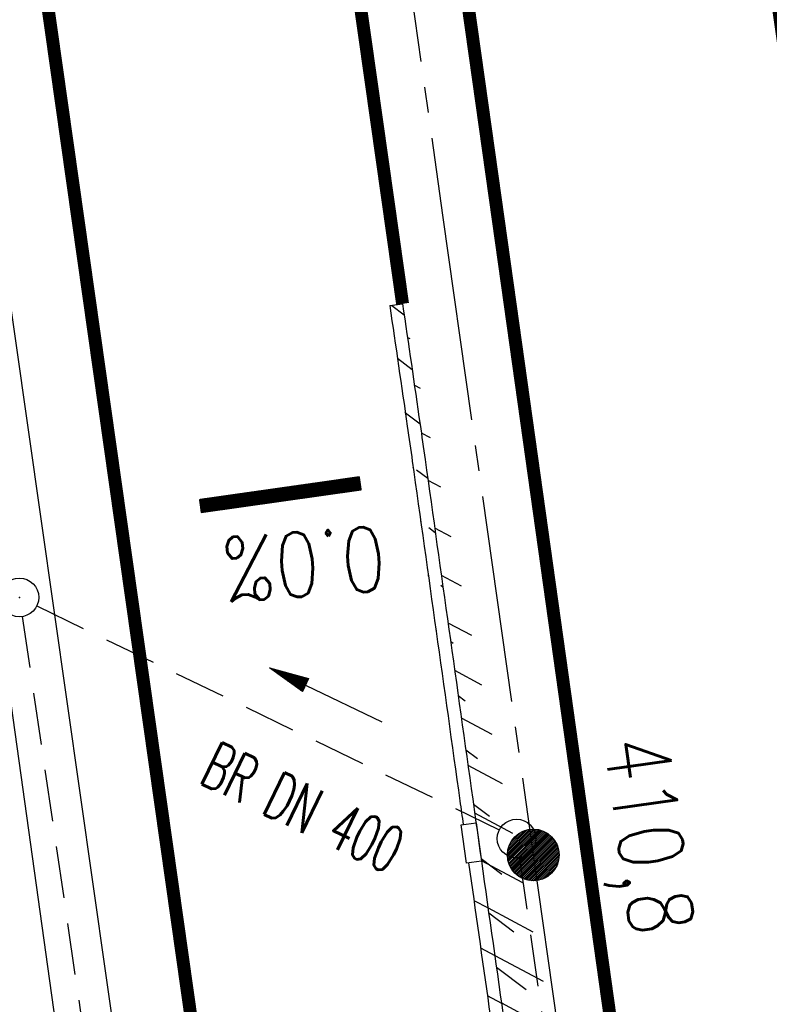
# Model space of a CAD drawing. Extents: x 446577 to 447216, y 443659 to 444842.
# Tile 145 of 177: x 446820 to 446849, y 444419 to 444457. Entities that reach past the tile are written whole.
import ezdxf
from ezdxf.enums import TextEntityAlignment as Align

# ---------------------------------------------------------------- set-up
doc = ezdxf.new("R2010")
doc.units = 0
doc.header["$LTSCALE"] = 2
doc.header["$MEASUREMENT"] = 0
for name, pattern in [('ACHSE', [5.5, 4, -0.5, 0.5, -0.5]), ('AUSGEZOGEN', [0]), ('GESTRICH-X2', [1.5, 1, -0.5])]:
    doc.linetypes.add(name, pattern=pattern)
doc.layers.get('0').update_dxf_attribs({"linetype": 'AUSGEZOGEN'})
for name, color, linetype in [('ACHSETOP', 250, 'ACHSE'), ('DURCHL', 200, 'GESTRICH-X2'), ('FBRTOP', 250, 'AUSGEZOGEN'), ('GEF', 1, 'AUSGEZOGEN'), ('HEKT_B', 250, 'CONTINUOUS'), ('KANAL', 7, 'GESTRICH-X2'), ('MULDE', 250, 'AUSGEZOGEN'), ('PFEIL', 7, 'CONTINUOUS'), ('PFEILTOP', 200, 'AUSGEZOGEN'), ('SCHLITZRINNE', 200, 'AUSGEZOGEN'), ('SCHSYMBOL', 200, 'AUSGEZOGEN')]:
    doc.layers.add(name, color=color, linetype=linetype)
doc.styles.add('ROMANS', font='romans.shx', dxfattribs={"width": 0.8})

# ---------------------------------------------------------------- blocks, each defined once
blk = doc.blocks.new('*X15')
at = {"color": 0}
for p, q in [((212.234, 257.394), (213.242, 258.402)), ((212.236, 257.466), (213.169, 258.4)), ((212.237, 257.326), (213.31, 258.399)), ((212.244, 257.262), (213.373, 258.392)), ((212.244, 257.545), (213.09, 258.391)), ((212.254, 257.202), (213.434, 258.381)), ((212.261, 257.633), (213.003, 258.375)), ((212.268, 257.145), (213.491, 258.368)), ((212.284, 257.09), (213.545, 258.351)), ((212.29, 257.732), (212.903, 258.346)), ((212.303, 257.038), (213.597, 258.333)), ((212.324, 256.988), (213.647, 258.312)), ((212.343, 257.856), (212.779, 258.293)), ((212.347, 256.941), (213.694, 258.288)), ((212.372, 256.895), (213.74, 258.263)), ((212.399, 256.852), (213.783, 258.236)), ((212.428, 256.81), (213.825, 258.207)), ((212.459, 256.77), (213.865, 258.176)), ((212.492, 256.732), (213.903, 258.143)), ((212.526, 256.696), (213.939, 258.109)), ((212.563, 256.662), (213.974, 258.073)), ((212.601, 256.629), (214.006, 258.035)), ((212.64, 256.598), (214.037, 257.995)), ((212.682, 256.569), (214.066, 257.953)), ((212.726, 256.542), (214.093, 257.91)), ((212.771, 256.517), (214.119, 257.864)), ((212.819, 256.493), (214.142, 257.817)), ((212.868, 256.472), (214.163, 257.767)), ((212.92, 256.454), (214.182, 257.715)), ((212.975, 256.437), (214.198, 257.661)), ((213.032, 256.424), (214.211, 257.603)), ((213.092, 256.414), (214.222, 257.543)), ((213.156, 256.407), (214.229, 257.479)), ((213.224, 256.404), (214.232, 257.412)), ((213.296, 256.406), (214.23, 257.339)), ((213.375, 256.414), (214.222, 257.26)), ((213.463, 256.43), (214.205, 257.173)), ((213.563, 256.46), (214.176, 257.073)), ((213.686, 256.512), (214.123, 256.949))]:
    blk.add_line(p, q, dxfattribs=at)
blk = doc.blocks.new('SRMAST2')
at = {"color": 0}
blk.add_circle((0, 0), 0.999, dxfattribs=at)
blk.add_point((0, 0), dxfattribs=at)
blk.add_blockref('*X15', (-213.233, -257.403))
blk = doc.blocks.new('PFEIL2')
at = {"color": 0}
for p, q in [((0.88, 0.002), (-2.401, -0.012)), ((0.881, -0.271), (0.879, 0.276)), ((0.879, 0.276), (2.429, 0.009)), ((0.911, 0.27), (0.879, 0.265)), ((0.965, 0.261), (0.879, 0.246)), ((1.019, 0.252), (0.879, 0.228)), ((1.073, 0.242), (0.879, 0.209)), ((1.127, 0.233), (0.879, 0.191)), ((1.181, 0.224), (0.879, 0.172)), ((1.235, 0.214), (0.879, 0.154)), ((1.289, 0.205), (0.879, 0.135)), ((1.343, 0.196), (0.879, 0.117)), ((1.397, 0.187), (0.879, 0.098)), ((1.451, 0.177), (0.879, 0.08)), ((1.505, 0.168), (0.879, 0.061)), ((1.559, 0.159), (0.88, 0.043)), ((1.613, 0.149), (0.88, 0.024)), ((1.668, 0.14), (0.88, 0.006)), ((1.722, 0.131), (0.88, -0.013)), ((1.776, 0.121), (0.88, -0.031)), ((1.83, 0.112), (0.88, -0.05)), ((1.884, 0.103), (0.88, -0.068)), ((1.938, 0.094), (0.88, -0.087)), ((1.992, 0.084), (0.88, -0.105)), ((2.046, 0.075), (0.88, -0.124)), ((2.1, 0.066), (0.88, -0.142)), ((2.154, 0.056), (0.88, -0.161)), ((2.208, 0.047), (0.88, -0.179)), ((2.262, 0.038), (0.881, -0.198)), ((2.316, 0.029), (0.881, -0.216)), ((2.37, 0.019), (0.881, -0.235)), ((2.424, 0.01), (0.881, -0.253)), ((2.429, 0.009), (0.881, -0.271))]:
    blk.add_line(p, q, dxfattribs=at)
blk = doc.blocks.new('*X36')
at = {"color": 0}
for p, q in [((75.476, 275.596), (75.966, 276.086)), ((75.476, 275.605), (75.957, 276.086)), ((75.476, 275.614), (75.948, 276.086)), ((75.476, 275.622), (75.939, 276.086)), ((75.476, 275.631), (75.93, 276.086)), ((75.476, 275.64), (75.921, 276.086)), ((75.476, 275.649), (75.913, 276.086)), ((75.476, 275.658), (75.904, 276.086)), ((75.476, 275.667), (75.895, 276.086)), ((75.476, 275.675), (75.886, 276.086)), ((75.476, 275.684), (75.877, 276.086)), ((75.476, 275.693), (75.868, 276.086)), ((75.476, 275.702), (75.86, 276.086)), ((75.476, 275.711), (75.851, 276.086)), ((75.476, 275.72), (75.842, 276.086)), ((75.476, 275.728), (75.833, 276.086)), ((75.476, 275.737), (75.824, 276.086)), ((75.476, 275.746), (75.815, 276.086)), ((75.476, 275.755), (75.807, 276.086)), ((75.476, 275.764), (75.798, 276.086)), ((75.476, 275.773), (75.789, 276.086)), ((75.476, 275.781), (75.78, 276.086)), ((75.476, 275.79), (75.771, 276.086)), ((75.476, 275.799), (75.762, 276.086)), ((75.476, 275.808), (75.754, 276.086)), ((75.476, 275.817), (75.745, 276.086)), ((75.476, 275.826), (75.736, 276.086)), ((75.476, 275.834), (75.727, 276.086)), ((75.476, 275.843), (75.718, 276.086)), ((75.476, 275.852), (75.709, 276.086)), ((75.476, 275.861), (75.7, 276.086)), ((75.476, 275.87), (75.692, 276.086)), ((75.476, 275.879), (75.683, 276.086)), ((75.476, 275.888), (75.674, 276.086)), ((75.476, 275.896), (75.665, 276.086)), ((75.476, 275.905), (75.656, 276.086)), ((75.476, 275.914), (75.647, 276.086)), ((75.476, 275.923), (75.639, 276.086)), ((75.476, 275.932), (75.63, 276.086)), ((75.476, 275.941), (75.621, 276.086)), ((75.476, 275.949), (75.612, 276.086)), ((75.476, 275.958), (75.603, 276.086)), ((75.476, 275.967), (75.594, 276.086)), ((75.476, 275.976), (75.586, 276.086)), ((75.476, 275.985), (75.577, 276.086)), ((75.476, 275.994), (75.568, 276.086)), ((75.476, 276.002), (75.559, 276.086)), ((75.476, 276.011), (75.55, 276.086)), ((75.476, 276.02), (75.541, 276.086)), ((75.476, 276.029), (75.533, 276.086)), ((75.476, 276.038), (75.524, 276.086)), ((75.476, 276.047), (75.515, 276.086)), ((75.476, 276.055), (75.506, 276.086)), ((75.476, 276.064), (75.497, 276.086)), ((75.476, 276.073), (75.488, 276.086)), ((75.476, 275.587), (75.973, 276.084)), ((75.476, 275.578), (75.973, 276.075)), ((75.476, 275.569), (75.973, 276.067)), ((75.476, 275.56), (75.973, 276.058)), ((75.476, 275.552), (75.973, 276.049)), ((75.476, 275.543), (75.973, 276.04)), ((75.476, 275.534), (75.973, 276.031)), ((75.476, 275.525), (75.973, 276.022)), ((75.476, 275.516), (75.973, 276.014)), ((75.476, 275.507), (75.973, 276.005)), ((75.476, 275.499), (75.973, 275.996)), ((75.476, 275.49), (75.973, 275.987)), ((75.476, 275.481), (75.973, 275.978)), ((75.476, 275.472), (75.973, 275.969)), ((75.476, 275.463), (75.973, 275.961)), ((75.476, 275.454), (75.973, 275.952)), ((75.476, 275.446), (75.973, 275.943)), ((75.476, 275.437), (75.973, 275.934)), ((75.476, 275.428), (75.973, 275.925)), ((75.476, 275.419), (75.973, 275.916)), ((75.476, 275.41), (75.973, 275.907)), ((75.476, 275.401), (75.973, 275.899)), ((75.476, 275.393), (75.973, 275.89)), ((75.476, 275.384), (75.973, 275.881)), ((75.476, 275.375), (75.973, 275.872)), ((75.476, 275.366), (75.973, 275.863)), ((75.476, 275.357), (75.973, 275.854)), ((75.476, 275.348), (75.973, 275.846)), ((75.476, 275.34), (75.973, 275.837)), ((75.476, 275.331), (75.973, 275.828)), ((75.476, 275.322), (75.973, 275.819)), ((75.476, 275.313), (75.973, 275.81)), ((75.476, 275.304), (75.973, 275.801)), ((75.476, 275.295), (75.973, 275.793)), ((75.476, 275.286), (75.973, 275.784)), ((75.476, 275.278), (75.973, 275.775)), ((75.476, 275.269), (75.973, 275.766)), ((75.476, 275.26), (75.973, 275.757)), ((75.476, 275.251), (75.973, 275.748)), ((75.476, 275.242), (75.973, 275.74)), ((75.476, 275.233), (75.973, 275.731)), ((75.476, 275.225), (75.973, 275.722)), ((75.476, 275.216), (75.973, 275.713)), ((75.476, 275.207), (75.973, 275.704)), ((75.476, 275.198), (75.973, 275.695)), ((75.476, 275.189), (75.973, 275.687)), ((75.476, 275.18), (75.973, 275.678)), ((75.476, 275.172), (75.973, 275.669)), ((75.476, 275.163), (75.973, 275.66)), ((75.476, 275.154), (75.973, 275.651)), ((75.476, 275.145), (75.973, 275.642)), ((75.476, 275.136), (75.973, 275.633)), ((75.476, 275.127), (75.973, 275.625)), ((75.476, 275.119), (75.973, 275.616)), ((75.476, 275.11), (75.973, 275.607)), ((75.476, 275.101), (75.973, 275.598)), ((75.476, 275.092), (75.973, 275.589)), ((75.476, 275.083), (75.973, 275.58)), ((75.476, 275.074), (75.973, 275.572)), ((75.476, 275.066), (75.973, 275.563)), ((75.476, 275.057), (75.973, 275.554)), ((75.476, 275.048), (75.973, 275.545)), ((75.476, 275.039), (75.973, 275.536)), ((75.476, 275.03), (75.973, 275.527)), ((75.476, 275.021), (75.973, 275.519)), ((75.476, 275.012), (75.973, 275.51)), ((75.476, 275.004), (75.973, 275.501)), ((75.476, 274.995), (75.973, 275.492)), ((75.476, 274.986), (75.973, 275.483)), ((75.476, 274.977), (75.973, 275.474)), ((75.476, 274.968), (75.973, 275.466)), ((75.476, 274.959), (75.973, 275.457)), ((75.476, 274.951), (75.973, 275.448)), ((75.476, 274.942), (75.973, 275.439)), ((75.476, 274.933), (75.973, 275.43)), ((75.476, 274.924), (75.973, 275.421)), ((75.476, 274.915), (75.973, 275.413)), ((75.476, 274.906), (75.973, 275.404)), ((75.476, 274.898), (75.973, 275.395)), ((75.476, 274.889), (75.973, 275.386)), ((75.476, 274.88), (75.973, 275.377)), ((75.476, 274.871), (75.973, 275.368)), ((75.476, 274.862), (75.973, 275.359)), ((75.476, 274.853), (75.973, 275.351)), ((75.476, 274.845), (75.973, 275.342)), ((75.476, 274.836), (75.973, 275.333)), ((75.476, 274.827), (75.973, 275.324)), ((75.476, 274.818), (75.973, 275.315)), ((75.476, 274.809), (75.973, 275.306)), ((75.476, 274.8), (75.973, 275.298)), ((75.476, 274.792), (75.973, 275.289)), ((75.476, 274.783), (75.973, 275.28)), ((75.476, 274.774), (75.973, 275.271)), ((75.476, 274.765), (75.973, 275.262)), ((75.476, 274.756), (75.973, 275.253)), ((75.476, 274.747), (75.973, 275.245)), ((75.476, 274.738), (75.973, 275.236)), ((75.476, 274.73), (75.973, 275.227)), ((75.476, 274.721), (75.973, 275.218)), ((75.476, 274.712), (75.973, 275.209)), ((75.476, 274.703), (75.973, 275.2)), ((75.476, 274.694), (75.973, 275.192)), ((75.476, 274.685), (75.973, 275.183)), ((75.476, 274.677), (75.973, 275.174)), ((75.476, 274.668), (75.973, 275.165)), ((75.476, 274.659), (75.973, 275.156)), ((75.476, 274.65), (75.973, 275.147)), ((75.476, 274.641), (75.973, 275.139)), ((75.476, 274.632), (75.973, 275.13)), ((75.476, 274.624), (75.973, 275.121)), ((75.476, 274.615), (75.973, 275.112)), ((75.476, 274.606), (75.973, 275.103)), ((75.476, 274.597), (75.973, 275.094)), ((75.476, 274.588), (75.973, 275.085)), ((75.476, 274.579), (75.973, 275.077)), ((75.476, 274.571), (75.973, 275.068)), ((75.476, 274.562), (75.973, 275.059)), ((75.476, 274.553), (75.973, 275.05)), ((75.476, 274.544), (75.973, 275.041)), ((75.476, 274.535), (75.973, 275.032)), ((75.476, 274.526), (75.973, 275.024)), ((75.476, 274.518), (75.973, 275.015)), ((75.476, 274.509), (75.973, 275.006)), ((75.476, 274.5), (75.973, 274.997)), ((75.476, 274.491), (75.973, 274.988)), ((75.476, 274.482), (75.973, 274.979)), ((75.476, 274.473), (75.973, 274.971)), ((75.476, 274.464), (75.973, 274.962)), ((75.476, 274.456), (75.973, 274.953)), ((75.476, 274.447), (75.973, 274.944)), ((75.476, 274.438), (75.973, 274.935)), ((75.476, 274.429), (75.973, 274.926)), ((75.476, 274.42), (75.973, 274.918)), ((75.476, 274.411), (75.973, 274.909)), ((75.476, 274.403), (75.973, 274.9)), ((75.476, 274.394), (75.973, 274.891)), ((75.476, 274.385), (75.973, 274.882)), ((75.476, 274.376), (75.973, 274.873)), ((75.476, 274.367), (75.973, 274.865)), ((75.476, 274.358), (75.973, 274.856)), ((75.476, 274.35), (75.973, 274.847)), ((75.476, 274.341), (75.973, 274.838)), ((75.476, 274.332), (75.973, 274.829)), ((75.476, 274.323), (75.973, 274.82)), ((75.476, 274.314), (75.973, 274.811)), ((75.476, 274.305), (75.973, 274.803)), ((75.476, 274.297), (75.973, 274.794)), ((75.476, 274.288), (75.973, 274.785)), ((75.476, 274.279), (75.973, 274.776)), ((75.476, 274.27), (75.973, 274.767)), ((75.476, 274.261), (75.973, 274.758)), ((75.476, 274.252), (75.973, 274.75)), ((75.476, 274.243), (75.973, 274.741)), ((75.476, 274.235), (75.973, 274.732)), ((75.476, 274.226), (75.973, 274.723)), ((75.476, 274.217), (75.973, 274.714)), ((75.476, 274.208), (75.973, 274.705)), ((75.476, 274.199), (75.973, 274.697)), ((75.476, 274.19), (75.973, 274.688)), ((75.476, 274.182), (75.973, 274.679)), ((75.476, 274.173), (75.973, 274.67)), ((75.476, 274.164), (75.973, 274.661)), ((75.476, 274.155), (75.973, 274.652)), ((75.476, 274.146), (75.973, 274.644)), ((75.476, 274.137), (75.973, 274.635)), ((75.476, 274.129), (75.973, 274.626)), ((75.476, 274.12), (75.973, 274.617)), ((75.476, 274.111), (75.973, 274.608)), ((75.476, 274.102), (75.973, 274.599)), ((75.476, 274.093), (75.973, 274.59)), ((75.476, 274.084), (75.973, 274.582)), ((75.476, 274.076), (75.973, 274.573)), ((75.476, 274.067), (75.973, 274.564)), ((75.476, 274.058), (75.973, 274.555)), ((75.476, 274.049), (75.973, 274.546)), ((75.476, 274.04), (75.973, 274.537)), ((75.476, 274.031), (75.973, 274.529)), ((75.476, 274.023), (75.973, 274.52)), ((75.476, 274.014), (75.973, 274.511)), ((75.476, 274.005), (75.973, 274.502)), ((75.476, 273.996), (75.973, 274.493)), ((75.476, 273.987), (75.973, 274.484)), ((75.476, 273.978), (75.973, 274.476)), ((75.476, 273.969), (75.973, 274.467)), ((75.476, 273.961), (75.973, 274.458)), ((75.476, 273.952), (75.973, 274.449)), ((75.476, 273.943), (75.973, 274.44)), ((75.476, 273.934), (75.973, 274.431)), ((75.476, 273.925), (75.973, 274.423)), ((75.476, 273.916), (75.973, 274.414)), ((75.476, 273.908), (75.973, 274.405)), ((75.476, 273.899), (75.973, 274.396)), ((75.476, 273.89), (75.973, 274.387)), ((75.476, 273.881), (75.973, 274.378)), ((75.476, 273.872), (75.973, 274.37)), ((75.476, 273.863), (75.973, 274.361)), ((75.476, 273.855), (75.973, 274.352)), ((75.476, 273.846), (75.973, 274.343)), ((75.476, 273.837), (75.973, 274.334)), ((75.476, 273.828), (75.973, 274.325)), ((75.476, 273.819), (75.973, 274.316)), ((75.476, 273.81), (75.973, 274.308)), ((75.476, 273.802), (75.973, 274.299)), ((75.476, 273.793), (75.973, 274.29)), ((75.476, 273.784), (75.973, 274.281)), ((75.476, 273.775), (75.973, 274.272)), ((75.476, 273.766), (75.973, 274.263)), ((75.476, 273.757), (75.973, 274.255)), ((75.476, 273.749), (75.973, 274.246)), ((75.476, 273.74), (75.973, 274.237)), ((75.476, 273.731), (75.973, 274.228)), ((75.476, 273.722), (75.973, 274.219)), ((75.476, 273.713), (75.973, 274.21)), ((75.476, 273.704), (75.973, 274.202)), ((75.476, 273.695), (75.973, 274.193)), ((75.476, 273.687), (75.973, 274.184)), ((75.476, 273.678), (75.973, 274.175)), ((75.476, 273.669), (75.973, 274.166)), ((75.476, 273.66), (75.973, 274.157)), ((75.476, 273.651), (75.973, 274.149)), ((75.476, 273.642), (75.973, 274.14)), ((75.476, 273.634), (75.973, 274.131)), ((75.476, 273.625), (75.973, 274.122)), ((75.476, 273.616), (75.973, 274.113)), ((75.476, 273.607), (75.973, 274.104)), ((75.476, 273.598), (75.973, 274.096)), ((75.476, 273.589), (75.973, 274.087)), ((75.476, 273.581), (75.973, 274.078)), ((75.476, 273.572), (75.973, 274.069)), ((75.476, 273.563), (75.973, 274.06)), ((75.476, 273.554), (75.973, 274.051)), ((75.476, 273.545), (75.973, 274.042)), ((75.476, 273.536), (75.973, 274.034)), ((75.476, 273.528), (75.973, 274.025)), ((75.476, 273.519), (75.973, 274.016)), ((75.476, 273.51), (75.973, 274.007)), ((75.476, 273.501), (75.973, 273.998)), ((75.476, 273.492), (75.973, 273.989)), ((75.476, 273.483), (75.973, 273.981)), ((75.476, 273.475), (75.973, 273.972)), ((75.476, 273.466), (75.973, 273.963)), ((75.476, 273.457), (75.973, 273.954)), ((75.476, 273.448), (75.973, 273.945)), ((75.476, 273.439), (75.973, 273.936)), ((75.476, 273.43), (75.973, 273.928)), ((75.476, 273.421), (75.973, 273.919)), ((75.476, 273.413), (75.973, 273.91)), ((75.476, 273.404), (75.973, 273.901)), ((75.476, 273.395), (75.973, 273.892)), ((75.476, 273.386), (75.973, 273.883)), ((75.476, 273.377), (75.973, 273.875)), ((75.476, 273.368), (75.973, 273.866)), ((75.476, 273.36), (75.973, 273.857)), ((75.476, 273.351), (75.973, 273.848)), ((75.476, 273.342), (75.973, 273.839)), ((75.476, 273.333), (75.973, 273.83)), ((75.476, 273.324), (75.973, 273.822)), ((75.476, 273.315), (75.973, 273.813)), ((75.476, 273.307), (75.973, 273.804)), ((75.476, 273.298), (75.973, 273.795)), ((75.476, 273.289), (75.973, 273.786)), ((75.476, 273.28), (75.973, 273.777)), ((75.476, 273.271), (75.973, 273.768)), ((75.476, 273.262), (75.973, 273.76)), ((75.476, 273.254), (75.973, 273.751)), ((75.476, 273.245), (75.973, 273.742)), ((75.476, 273.236), (75.973, 273.733)), ((75.476, 273.227), (75.973, 273.724)), ((75.476, 273.218), (75.973, 273.715)), ((75.476, 273.209), (75.973, 273.707)), ((75.476, 273.201), (75.973, 273.698)), ((75.476, 273.192), (75.973, 273.689)), ((75.476, 273.183), (75.973, 273.68)), ((75.476, 273.174), (75.973, 273.671)), ((75.476, 273.165), (75.973, 273.662)), ((75.476, 273.156), (75.973, 273.654)), ((75.476, 273.147), (75.973, 273.645)), ((75.476, 273.139), (75.973, 273.636)), ((75.476, 273.13), (75.973, 273.627)), ((75.476, 273.121), (75.973, 273.618)), ((75.476, 273.112), (75.973, 273.609)), ((75.476, 273.103), (75.973, 273.601)), ((75.476, 273.094), (75.973, 273.592)), ((75.476, 273.086), (75.973, 273.583)), ((75.476, 273.077), (75.973, 273.574)), ((75.476, 273.068), (75.973, 273.565)), ((75.476, 273.059), (75.973, 273.556)), ((75.476, 273.05), (75.973, 273.548)), ((75.476, 273.041), (75.973, 273.539)), ((75.476, 273.033), (75.973, 273.53)), ((75.476, 273.024), (75.973, 273.521)), ((75.476, 273.015), (75.973, 273.512)), ((75.476, 273.006), (75.973, 273.503)), ((75.476, 272.997), (75.973, 273.494)), ((75.476, 272.988), (75.973, 273.486)), ((75.476, 272.98), (75.973, 273.477)), ((75.476, 272.971), (75.973, 273.468)), ((75.476, 272.962), (75.973, 273.459)), ((75.476, 272.953), (75.973, 273.45)), ((75.476, 272.944), (75.973, 273.441)), ((75.476, 272.935), (75.973, 273.433)), ((75.476, 272.927), (75.973, 273.424)), ((75.476, 272.918), (75.973, 273.415)), ((75.476, 272.909), (75.973, 273.406)), ((75.476, 272.9), (75.973, 273.397)), ((75.476, 272.891), (75.973, 273.388)), ((75.476, 272.882), (75.973, 273.38)), ((75.476, 272.873), (75.973, 273.371)), ((75.476, 272.865), (75.973, 273.362)), ((75.476, 272.856), (75.973, 273.353)), ((75.476, 272.847), (75.973, 273.344)), ((75.476, 272.838), (75.973, 273.335)), ((75.476, 272.829), (75.973, 273.327)), ((75.476, 272.82), (75.973, 273.318)), ((75.476, 272.812), (75.973, 273.309)), ((75.476, 272.803), (75.973, 273.3)), ((75.476, 272.794), (75.973, 273.291)), ((75.476, 272.785), (75.973, 273.282)), ((75.476, 272.776), (75.973, 273.274)), ((75.476, 272.767), (75.973, 273.265)), ((75.476, 272.759), (75.973, 273.256)), ((75.476, 272.75), (75.973, 273.247)), ((75.476, 272.741), (75.973, 273.238)), ((75.476, 272.732), (75.973, 273.229)), ((75.476, 272.723), (75.973, 273.22)), ((75.476, 272.714), (75.973, 273.212)), ((75.476, 272.706), (75.973, 273.203)), ((75.476, 272.697), (75.973, 273.194)), ((75.476, 272.688), (75.973, 273.185)), ((75.476, 272.679), (75.973, 273.176)), ((75.476, 272.67), (75.973, 273.167)), ((75.476, 272.661), (75.973, 273.159)), ((75.476, 272.653), (75.973, 273.15)), ((75.476, 272.644), (75.973, 273.141)), ((75.476, 272.635), (75.973, 273.132)), ((75.476, 272.626), (75.973, 273.123)), ((75.476, 272.617), (75.973, 273.114)), ((75.476, 272.608), (75.973, 273.106)), ((75.476, 272.599), (75.973, 273.097)), ((75.476, 272.591), (75.973, 273.088)), ((75.476, 272.582), (75.973, 273.079)), ((75.476, 272.573), (75.973, 273.07)), ((75.476, 272.564), (75.973, 273.061)), ((75.476, 272.555), (75.973, 273.053)), ((75.476, 272.546), (75.973, 273.044)), ((75.476, 272.538), (75.973, 273.035)), ((75.476, 272.529), (75.973, 273.026)), ((75.476, 272.52), (75.973, 273.017)), ((75.476, 272.511), (75.973, 273.008)), ((75.476, 272.502), (75.973, 273)), ((75.476, 272.493), (75.973, 272.991)), ((75.476, 272.485), (75.973, 272.982)), ((75.476, 272.476), (75.973, 272.973)), ((75.476, 272.467), (75.973, 272.964)), ((75.476, 272.458), (75.973, 272.955)), ((75.476, 272.449), (75.973, 272.946)), ((75.476, 272.44), (75.973, 272.938)), ((75.476, 272.432), (75.973, 272.929)), ((75.476, 272.423), (75.973, 272.92)), ((75.476, 272.414), (75.973, 272.911)), ((75.476, 272.405), (75.973, 272.902)), ((75.476, 272.396), (75.973, 272.893)), ((75.476, 272.387), (75.973, 272.885)), ((75.476, 272.379), (75.973, 272.876)), ((75.476, 272.37), (75.973, 272.867)), ((75.476, 272.361), (75.973, 272.858)), ((75.476, 272.352), (75.973, 272.849)), ((75.476, 272.343), (75.973, 272.84)), ((75.476, 272.334), (75.973, 272.832)), ((75.476, 272.325), (75.973, 272.823)), ((75.476, 272.317), (75.973, 272.814)), ((75.476, 272.308), (75.973, 272.805)), ((75.476, 272.299), (75.973, 272.796)), ((75.476, 272.29), (75.973, 272.787)), ((75.476, 272.281), (75.973, 272.779)), ((75.476, 272.272), (75.973, 272.77)), ((75.476, 272.264), (75.973, 272.761)), ((75.476, 272.255), (75.973, 272.752)), ((75.476, 272.246), (75.973, 272.743)), ((75.476, 272.237), (75.973, 272.734)), ((75.476, 272.228), (75.973, 272.726)), ((75.476, 272.219), (75.973, 272.717)), ((75.476, 272.211), (75.973, 272.708)), ((75.476, 272.202), (75.973, 272.699)), ((75.476, 272.193), (75.973, 272.69)), ((75.476, 272.184), (75.973, 272.681)), ((75.476, 272.175), (75.973, 272.672)), ((75.476, 272.166), (75.973, 272.664)), ((75.476, 272.158), (75.973, 272.655)), ((75.476, 272.149), (75.973, 272.646)), ((75.476, 272.14), (75.973, 272.637)), ((75.476, 272.131), (75.973, 272.628)), ((75.476, 272.122), (75.973, 272.619)), ((75.476, 272.113), (75.973, 272.611)), ((75.476, 272.104), (75.973, 272.602)), ((75.476, 272.096), (75.973, 272.593)), ((75.476, 272.087), (75.973, 272.584)), ((75.476, 272.078), (75.973, 272.575)), ((75.476, 272.069), (75.973, 272.566)), ((75.476, 272.06), (75.973, 272.558)), ((75.476, 272.051), (75.973, 272.549)), ((75.476, 272.043), (75.973, 272.54)), ((75.476, 272.034), (75.973, 272.531)), ((75.476, 272.025), (75.973, 272.522)), ((75.476, 272.016), (75.973, 272.513)), ((75.476, 272.007), (75.973, 272.505)), ((75.476, 271.998), (75.973, 272.496)), ((75.476, 271.99), (75.973, 272.487)), ((75.476, 271.981), (75.973, 272.478)), ((75.476, 271.972), (75.973, 272.469)), ((75.476, 271.963), (75.973, 272.46)), ((75.476, 271.954), (75.973, 272.452)), ((75.476, 271.945), (75.973, 272.443)), ((75.476, 271.937), (75.973, 272.434)), ((75.476, 271.928), (75.973, 272.425)), ((75.476, 271.919), (75.973, 272.416)), ((75.476, 271.91), (75.973, 272.407)), ((75.476, 271.901), (75.973, 272.398)), ((75.476, 271.892), (75.973, 272.39)), ((75.476, 271.884), (75.973, 272.381)), ((75.476, 271.875), (75.973, 272.372)), ((75.476, 271.866), (75.973, 272.363)), ((75.476, 271.857), (75.973, 272.354)), ((75.476, 271.848), (75.973, 272.345)), ((75.476, 271.839), (75.973, 272.337)), ((75.476, 271.83), (75.973, 272.328)), ((75.476, 271.822), (75.973, 272.319)), ((75.476, 271.813), (75.973, 272.31)), ((75.476, 271.804), (75.973, 272.301)), ((75.476, 271.795), (75.973, 272.292)), ((75.476, 271.786), (75.973, 272.284)), ((75.476, 271.777), (75.973, 272.275)), ((75.476, 271.769), (75.973, 272.266)), ((75.476, 271.76), (75.973, 272.257)), ((75.476, 271.751), (75.973, 272.248)), ((75.476, 271.742), (75.973, 272.239)), ((75.476, 271.733), (75.973, 272.231)), ((75.476, 271.724), (75.973, 272.222)), ((75.476, 271.716), (75.973, 272.213)), ((75.476, 271.707), (75.973, 272.204)), ((75.476, 271.698), (75.973, 272.195)), ((75.476, 271.689), (75.973, 272.186)), ((75.476, 271.68), (75.973, 272.177)), ((75.476, 271.671), (75.973, 272.169)), ((75.476, 271.663), (75.973, 272.16)), ((75.476, 271.654), (75.973, 272.151)), ((75.476, 271.645), (75.973, 272.142)), ((75.476, 271.636), (75.973, 272.133)), ((75.476, 271.627), (75.973, 272.124)), ((75.476, 271.618), (75.973, 272.116)), ((75.476, 271.61), (75.973, 272.107)), ((75.476, 271.601), (75.973, 272.098)), ((75.476, 271.592), (75.973, 272.089)), ((75.476, 271.583), (75.973, 272.08)), ((75.476, 271.574), (75.973, 272.071)), ((75.476, 271.565), (75.973, 272.063)), ((75.476, 271.556), (75.973, 272.054)), ((75.476, 271.548), (75.973, 272.045)), ((75.476, 271.539), (75.973, 272.036)), ((75.476, 271.53), (75.973, 272.027)), ((75.476, 271.521), (75.973, 272.018)), ((75.476, 271.512), (75.973, 272.01)), ((75.476, 271.503), (75.973, 272.001)), ((75.476, 271.495), (75.973, 271.992)), ((75.476, 271.486), (75.973, 271.983)), ((75.476, 271.477), (75.973, 271.974)), ((75.476, 271.468), (75.973, 271.965)), ((75.476, 271.459), (75.973, 271.957)), ((75.476, 271.45), (75.973, 271.948)), ((75.476, 271.442), (75.973, 271.939)), ((75.476, 271.433), (75.973, 271.93)), ((75.476, 271.424), (75.973, 271.921)), ((75.476, 271.415), (75.973, 271.912)), ((75.476, 271.406), (75.973, 271.903)), ((75.476, 271.397), (75.973, 271.895)), ((75.476, 271.389), (75.973, 271.886)), ((75.476, 271.38), (75.973, 271.877)), ((75.476, 271.371), (75.973, 271.868)), ((75.476, 271.362), (75.973, 271.859)), ((75.476, 271.353), (75.973, 271.85)), ((75.476, 271.344), (75.973, 271.842)), ((75.476, 271.336), (75.973, 271.833)), ((75.476, 271.327), (75.973, 271.824)), ((75.476, 271.318), (75.973, 271.815)), ((75.476, 271.309), (75.973, 271.806)), ((75.476, 271.3), (75.973, 271.797)), ((75.476, 271.291), (75.973, 271.789)), ((75.476, 271.282), (75.973, 271.78)), ((75.476, 271.274), (75.973, 271.771)), ((75.476, 271.265), (75.973, 271.762)), ((75.476, 271.256), (75.973, 271.753)), ((75.476, 271.247), (75.973, 271.744)), ((75.476, 271.238), (75.973, 271.736)), ((75.476, 271.229), (75.973, 271.727)), ((75.476, 271.221), (75.973, 271.718)), ((75.476, 271.212), (75.973, 271.709)), ((75.476, 271.203), (75.973, 271.7)), ((75.476, 271.194), (75.973, 271.691)), ((75.476, 271.185), (75.973, 271.683)), ((75.476, 271.176), (75.973, 271.674)), ((75.476, 271.168), (75.973, 271.665)), ((75.476, 271.159), (75.973, 271.656)), ((75.476, 271.15), (75.973, 271.647)), ((75.476, 271.141), (75.973, 271.638)), ((75.476, 271.132), (75.973, 271.629)), ((75.476, 271.123), (75.973, 271.621)), ((75.476, 271.115), (75.973, 271.612)), ((75.476, 271.106), (75.973, 271.603)), ((75.476, 271.097), (75.973, 271.594)), ((75.476, 271.088), (75.973, 271.585)), ((75.476, 271.079), (75.973, 271.576)), ((75.476, 271.07), (75.973, 271.568)), ((75.476, 271.062), (75.973, 271.559)), ((75.476, 271.053), (75.973, 271.55)), ((75.476, 271.044), (75.973, 271.541)), ((75.476, 271.035), (75.973, 271.532)), ((75.476, 271.026), (75.973, 271.523)), ((75.476, 271.017), (75.973, 271.515)), ((75.476, 271.008), (75.973, 271.506)), ((75.476, 271), (75.973, 271.497)), ((75.476, 270.991), (75.973, 271.488)), ((75.476, 270.982), (75.973, 271.479)), ((75.476, 270.973), (75.973, 271.47)), ((75.476, 270.964), (75.973, 271.462)), ((75.476, 270.955), (75.973, 271.453)), ((75.476, 270.947), (75.973, 271.444)), ((75.476, 270.938), (75.973, 271.435)), ((75.476, 270.929), (75.973, 271.426)), ((75.476, 270.92), (75.973, 271.417)), ((75.476, 270.911), (75.973, 271.409)), ((75.476, 270.902), (75.973, 271.4)), ((75.476, 270.894), (75.973, 271.391)), ((75.476, 270.885), (75.973, 271.382)), ((75.476, 270.876), (75.973, 271.373)), ((75.476, 270.867), (75.973, 271.364)), ((75.476, 270.858), (75.973, 271.355)), ((75.476, 270.849), (75.973, 271.347)), ((75.476, 270.841), (75.973, 271.338)), ((75.476, 270.832), (75.973, 271.329)), ((75.476, 270.823), (75.973, 271.32)), ((75.476, 270.814), (75.973, 271.311)), ((75.476, 270.805), (75.973, 271.302)), ((75.476, 270.796), (75.973, 271.294)), ((75.476, 270.788), (75.973, 271.285)), ((75.476, 270.779), (75.973, 271.276)), ((75.476, 270.77), (75.973, 271.267)), ((75.476, 270.761), (75.973, 271.258)), ((75.476, 270.752), (75.973, 271.249)), ((75.476, 270.743), (75.973, 271.241)), ((75.476, 270.734), (75.973, 271.232)), ((75.476, 270.726), (75.973, 271.223)), ((75.476, 270.717), (75.973, 271.214)), ((75.476, 270.708), (75.973, 271.205)), ((75.476, 270.699), (75.973, 271.196)), ((75.476, 270.69), (75.973, 271.188)), ((75.476, 270.681), (75.973, 271.179)), ((75.476, 270.673), (75.973, 271.17)), ((75.476, 270.664), (75.973, 271.161)), ((75.476, 270.655), (75.973, 271.152)), ((75.476, 270.646), (75.973, 271.143)), ((75.476, 270.637), (75.973, 271.135)), ((75.476, 270.628), (75.973, 271.126)), ((75.476, 270.62), (75.973, 271.117)), ((75.476, 270.611), (75.973, 271.108)), ((75.476, 270.602), (75.973, 271.099)), ((75.476, 270.593), (75.973, 271.09)), ((75.476, 270.584), (75.973, 271.081)), ((75.476, 270.575), (75.973, 271.073)), ((75.476, 270.567), (75.973, 271.064)), ((75.476, 270.558), (75.973, 271.055)), ((75.476, 270.549), (75.973, 271.046)), ((75.476, 270.54), (75.973, 271.037)), ((75.476, 270.531), (75.973, 271.028)), ((75.476, 270.522), (75.973, 271.02)), ((75.476, 270.514), (75.973, 271.011)), ((75.476, 270.505), (75.973, 271.002)), ((75.476, 270.496), (75.973, 270.993)), ((75.476, 270.487), (75.973, 270.984)), ((75.476, 270.478), (75.973, 270.975)), ((75.476, 270.469), (75.973, 270.967)), ((75.476, 270.46), (75.973, 270.958)), ((75.476, 270.452), (75.973, 270.949)), ((75.476, 270.443), (75.973, 270.94)), ((75.476, 270.434), (75.973, 270.931)), ((75.476, 270.425), (75.973, 270.922)), ((75.476, 270.416), (75.973, 270.914)), ((75.476, 270.407), (75.973, 270.905)), ((75.476, 270.399), (75.973, 270.896)), ((75.476, 270.39), (75.973, 270.887)), ((75.476, 270.381), (75.973, 270.878)), ((75.476, 270.372), (75.973, 270.869)), ((75.476, 270.363), (75.973, 270.861)), ((75.476, 270.354), (75.973, 270.852)), ((75.476, 270.346), (75.973, 270.843)), ((75.476, 270.337), (75.973, 270.834)), ((75.476, 270.328), (75.973, 270.825)), ((75.476, 270.319), (75.973, 270.816)), ((75.476, 270.31), (75.973, 270.807)), ((75.476, 270.301), (75.973, 270.799)), ((75.476, 270.293), (75.973, 270.79)), ((75.476, 270.284), (75.973, 270.781)), ((75.476, 270.275), (75.973, 270.772)), ((75.476, 270.266), (75.973, 270.763)), ((75.476, 270.257), (75.973, 270.754)), ((75.476, 270.248), (75.973, 270.746)), ((75.476, 270.24), (75.973, 270.737)), ((75.476, 270.231), (75.973, 270.728)), ((75.476, 270.222), (75.973, 270.719)), ((75.476, 270.213), (75.973, 270.71)), ((75.476, 270.204), (75.973, 270.701)), ((75.476, 270.195), (75.973, 270.693)), ((75.476, 270.186), (75.973, 270.684)), ((75.476, 270.178), (75.973, 270.675)), ((75.476, 270.169), (75.973, 270.666)), ((75.476, 270.16), (75.973, 270.657)), ((75.476, 270.151), (75.973, 270.648)), ((75.476, 270.142), (75.973, 270.64)), ((75.476, 270.133), (75.973, 270.631)), ((75.476, 270.125), (75.973, 270.622)), ((75.476, 270.116), (75.973, 270.613)), ((75.476, 270.107), (75.973, 270.604)), ((75.476, 270.098), (75.973, 270.595)), ((75.476, 270.089), (75.973, 270.587)), ((75.476, 270.08), (75.973, 270.578)), ((75.476, 270.072), (75.973, 270.569)), ((75.476, 270.063), (75.973, 270.56)), ((75.476, 270.054), (75.973, 270.551)), ((75.476, 270.045), (75.973, 270.542)), ((75.476, 270.036), (75.973, 270.533)), ((75.476, 270.027), (75.973, 270.525)), ((75.476, 270.019), (75.973, 270.516)), ((75.476, 270.01), (75.973, 270.507)), ((75.476, 270.001), (75.973, 270.498)), ((75.476, 269.992), (75.973, 270.489)), ((75.476, 269.983), (75.973, 270.48)), ((75.476, 269.974), (75.973, 270.472)), ((75.476, 269.966), (75.973, 270.463)), ((75.476, 269.957), (75.973, 270.454)), ((75.476, 269.948), (75.973, 270.445)), ((75.476, 269.939), (75.973, 270.436)), ((75.476, 269.93), (75.973, 270.427)), ((75.476, 269.921), (75.973, 270.419)), ((75.476, 269.912), (75.973, 270.41)), ((75.476, 269.904), (75.973, 270.401)), ((75.476, 269.895), (75.973, 270.392)), ((75.476, 269.886), (75.973, 270.383)), ((75.476, 269.877), (75.973, 270.374)), ((75.476, 269.868), (75.973, 270.366)), ((75.476, 269.859), (75.973, 270.357)), ((75.476, 269.851), (75.973, 270.348)), ((75.476, 269.833), (75.973, 270.33)), ((75.488, 269.836), (75.973, 270.321)), ((75.496, 269.836), (75.973, 270.313)), ((75.505, 269.836), (75.973, 270.304)), ((75.514, 269.836), (75.973, 270.295)), ((75.523, 269.836), (75.973, 270.286)), ((75.532, 269.836), (75.973, 270.277)), ((75.541, 269.836), (75.973, 270.268)), ((75.549, 269.836), (75.973, 270.259)), ((75.558, 269.836), (75.973, 270.251)), ((75.567, 269.836), (75.973, 270.242)), ((75.576, 269.836), (75.973, 270.233)), ((75.585, 269.836), (75.973, 270.224)), ((75.594, 269.836), (75.973, 270.215)), ((75.602, 269.836), (75.973, 270.206)), ((75.611, 269.836), (75.973, 270.198)), ((75.62, 269.836), (75.973, 270.189)), ((75.629, 269.836), (75.973, 270.18)), ((75.638, 269.836), (75.973, 270.171)), ((75.647, 269.836), (75.973, 270.162)), ((75.655, 269.836), (75.973, 270.153)), ((75.664, 269.836), (75.973, 270.145)), ((75.673, 269.836), (75.973, 270.136)), ((75.682, 269.836), (75.973, 270.127)), ((75.691, 269.836), (75.973, 270.118)), ((75.7, 269.836), (75.973, 270.109)), ((75.709, 269.836), (75.973, 270.1)), ((75.717, 269.836), (75.973, 270.092)), ((75.726, 269.836), (75.973, 270.083)), ((75.735, 269.836), (75.973, 270.074)), ((75.744, 269.836), (75.973, 270.065)), ((75.753, 269.836), (75.973, 270.056)), ((75.762, 269.836), (75.973, 270.047)), ((75.77, 269.836), (75.973, 270.038)), ((75.779, 269.836), (75.973, 270.03)), ((75.788, 269.836), (75.973, 270.021)), ((75.797, 269.836), (75.973, 270.012)), ((75.806, 269.836), (75.973, 270.003)), ((75.815, 269.836), (75.973, 269.994)), ((75.823, 269.836), (75.973, 269.985)), ((75.832, 269.836), (75.973, 269.977)), ((75.841, 269.836), (75.973, 269.968)), ((75.85, 269.836), (75.973, 269.959)), ((75.859, 269.836), (75.973, 269.95)), ((75.868, 269.836), (75.973, 269.941)), ((75.876, 269.836), (75.973, 269.932)), ((75.885, 269.836), (75.973, 269.924)), ((75.894, 269.836), (75.973, 269.915)), ((75.903, 269.836), (75.973, 269.906)), ((75.912, 269.836), (75.973, 269.897)), ((75.921, 269.836), (75.973, 269.888)), ((75.93, 269.836), (75.973, 269.879)), ((75.938, 269.836), (75.973, 269.871)), ((75.947, 269.836), (75.973, 269.862)), ((75.956, 269.836), (75.973, 269.853)), ((75.965, 269.836), (75.973, 269.844))]:
    blk.add_line(p, q, dxfattribs=at)
blk = doc.blocks.new('NUGEF')
blk.add_lwpolyline([(0.511, -0.007), (0.511, 6.243), (0.014, 6.243), (0.014, -0.007)], close=True)
blk.add_blockref('*X36', (-75.462, -269.843))
blk = doc.blocks.new('GST')
at = {"color": 0}
blk.add_circle((0, 0), 0.75, dxfattribs=at)
blk.add_point((0, 0), dxfattribs=at)

msp = doc.modelspace()

# ---------------------------------------------------------------- hatches: boundary and pattern name
at = {"layer": 'SCHLITZRINNE'}
h = msp.add_hatch(dxfattribs=at)
h.set_pattern_fill('_USER', color=256, scale=1.5, angle=45, style=0, pattern_type=0)
h.set_pattern_definition([(322.9886, (446836.6, 444435.4555), (0.9029613, 1.1977733), [])])
edge = h.paths.add_edge_path()
edge.add_arc((443111.832, 443902.605), 3762.708, 8.237949, 8.309741, ccw=False)
edge.add_arc((446520.767, 444396.145), 318.231, 7.99109, 8.23795, ccw=False)
edge.add_arc((253459.124, 417293.726), 195272.941, 7.98719511, 7.99108691, ccw=False)
edge.add_arc((449695.908, 444828.286), 2886.155, 187.987194, 188.019207)
edge.add_arc((478554.213, 448893.922), 32029.442, 188.0192069, 188.0307218)
edge.add_arc((640420.622, 471731.273), 195498.946, 188.0307211, 188.03538189)
edge.add_arc((455274.806, 445594.124), 8517.332, 188.0353819, 188.0971516)
edge.add_arc((489167.9, 450416.106), 42751.721, 188.0971513, 188.1247221)
edge.add_arc((449184.272, 444707.99), 2362.699, 188.124722, 188.49575)
edge.add_arc((449950.357, 444822.425), 3137.283, 188.49575, 188.817734)
edge.add_arc((447543.72, 444449.095), 701.862, 188.817734, 189.303528)
edge.add_arc((451782.27, 445143.452), 4996.911, 189.303528, 189.485594)
edge.add_arc((448740.59, 444635.235), 1913.065, 189.485594, 190.210777)
edge.add_arc((449004.187, 444682.715), 2180.905, 190.210777, 190.889971)
edge.add_arc((448612.493, 444607.358), 1782.027, 190.889971, 191.613703)
edge.add_arc((448466.452, 444577.343), 1632.933, 191.613703, 192.369753)
edge.add_arc((450054.509, 444925.622), 3258.733, 192.369753, 192.712319)
edge.add_arc((448394.443, 444551.135), 1556.951, 192.712319, 193.207918)
edge.add_arc((448423.514, 444557.958), 1586.813, 193.207918, 193.562183)
edge.add_arc((449785.723, 444886.559), 2988.095, 193.562183, 193.820345)
edge.add_arc((448360.45, 444535.942), 1520.33, 193.820345, 194.673969)
edge.add_arc((449045.992, 444715.457), 2228.985, 194.673969, 195.378954)
edge.add_arc((447260.209, 444224.277), 376.885, 195.37895, 195.98013)
edge.add_arc((496192.196, 458236.932), 51275.744, 195.9801271, 196.0316672)
edge.add_arc((447192.225, 444157.103), 293.013, 196.03167, 196.92811)
edge.add_arc((450021.91, 445018.344), 3250.86, 196.928113, 197.197245)
edge.add_arc((443111.832, 443902.605), 3762.208, 8.237949, 8.309741, ccw=False)
edge.add_arc((446520.767, 444396.145), 317.731, 7.99109, 8.23795, ccw=False)
edge.add_arc((253459.124, 417293.726), 195272.441, 7.98719511, 7.99108691, ccw=False)
edge.add_arc((449695.908, 444828.286), 2886.655, 187.987194, 188.005519)
edge.add_line((446834.541, 444446.336), (446835.036, 444446.408))
h = msp.add_hatch(dxfattribs=at)
h.set_pattern_fill('_USER', color=256, scale=1.5, angle=45, style=0, pattern_type=0)
h.set_pattern_definition([(331.9152, (446910.9975, 444074.8353), (0.706167, 1.3233776), [])])
edge = h.paths.add_edge_path()
edge.add_arc((443111.832, 443902.605), 3762.708, 8.237949, 8.309741, ccw=False)
edge.add_arc((446520.767, 444396.145), 318.231, 7.99109, 8.23795, ccw=False)
edge.add_arc((253459.124, 417293.726), 195272.941, 7.98719511, 7.99108691, ccw=False)
edge.add_arc((449695.908, 444828.286), 2886.155, 187.987194, 188.019207)
edge.add_arc((478554.213, 448893.922), 32029.442, 188.0192069, 188.0307218)
edge.add_arc((640420.622, 471731.273), 195498.946, 188.0307211, 188.03538189)
edge.add_arc((455274.806, 445594.124), 8517.332, 188.0353819, 188.0971516)
edge.add_arc((489167.9, 450416.106), 42751.721, 188.0971513, 188.1247221)
edge.add_arc((449184.272, 444707.99), 2362.699, 188.124722, 188.49575)
edge.add_arc((449950.357, 444822.425), 3137.283, 188.49575, 188.817734)
edge.add_arc((447543.72, 444449.095), 701.862, 188.817734, 189.303528)
edge.add_arc((451782.27, 445143.452), 4996.911, 189.303528, 189.485594)
edge.add_arc((448740.59, 444635.235), 1913.065, 189.485594, 190.210777)
edge.add_arc((449004.187, 444682.715), 2180.905, 190.210777, 190.889971)
edge.add_arc((448612.493, 444607.358), 1782.027, 190.889971, 191.613703)
edge.add_arc((448466.452, 444577.343), 1632.933, 191.613703, 192.369753)
edge.add_arc((450054.509, 444925.622), 3258.733, 192.369753, 192.712319)
edge.add_arc((448394.443, 444551.135), 1556.951, 192.712319, 193.207918)
edge.add_arc((448423.514, 444557.958), 1586.813, 193.207918, 193.562183)
edge.add_arc((449785.723, 444886.559), 2988.095, 193.562183, 193.820345)
edge.add_arc((448360.45, 444535.942), 1520.33, 193.820345, 194.673969)
edge.add_arc((449045.992, 444715.457), 2228.985, 194.673969, 195.378954)
edge.add_arc((447260.209, 444224.277), 376.885, 195.37895, 195.98013)
edge.add_arc((496192.196, 458236.932), 51275.744, 195.9801271, 196.0316672)
edge.add_arc((447192.225, 444157.103), 293.013, 196.03167, 196.92811)
edge.add_arc((450021.91, 445018.344), 3250.86, 196.928113, 197.197245)
edge.add_arc((447192.225, 444157.103), 293.513, 196.16651, 196.92811)
edge.add_arc((450021.91, 445018.344), 3251.36, 196.928113, 197.197245)

# ---------------------------------------------------------------- linework, layer by layer
at = {"layer": 'ACHSETOP', "color": 0}
msp.add_lwpolyline([(446785.2, 444812.39), (446790.978, 444771.625), (446808.52, 444647.862), (446822.553, 444548.851), (446833.078, 444474.594), (446836.586, 444449.841), (446840.095, 444425.088), (446843.603, 444400.336), (446847.111, 444375.583), (446847.688, 444371.511), (446850.727, 444350.846), (446854.65, 444326.156), (446858.882, 444301.517), (446863.422, 444276.933), (446868.271, 444252.408)], dxfattribs=at)
at = {"layer": 'DURCHL'}
msp.add_line((446820.875, 444434.719), (446838.781, 444426.063), dxfattribs=at)
at = {"layer": 'FBRTOP'}
msp.add_lwpolyline([(446802.032, 444814.776, 0.000001), (446807.81, 444774.011, 0.000003), (446816.581, 444712.129, -0.000002), (446825.352, 444650.248, -0.000001), (446832.368, 444600.742, 0.000001), (446839.385, 444551.237, 0.000002), (446844.647, 444514.108, -0.000003), (446849.91, 444476.98, -0.000006), (446851.664, 444464.603, 0.000007), (446853.418, 444452.226, 0.007134), (446854.732, 444443.408)], format="xyb", dxfattribs=at)
at = {"layer": 'FBRTOP', "const_width": 0.5}
for points in [[(446799.062, 444814.355, 0.000001), (446804.839, 444773.59, 0.000003), (446813.61, 444711.708, -0.000002), (446822.381, 444649.827, -0.000001), (446829.398, 444600.321, 0.000001), (446836.414, 444550.816, 0.000002), (446841.677, 444513.687, -0.000003), (446846.939, 444476.559, -0.000006), (446848.693, 444464.182, 0.000007), (446850.447, 444451.805, 0.000013), (446852.202, 444439.429, -0.000015), (446853.956, 444427.053, -0.000001), (446855.549, 444415.814, -0.000001), (446856.8, 444406.99)], [(446771.339, 444810.425, 0.000001), (446777.117, 444769.66, 0.000003), (446785.888, 444707.779, -0.000002), (446794.659, 444645.897, -0.000001), (446801.675, 444596.392, 0.000001), (446808.692, 444546.886, 0.000002), (446813.954, 444509.758, -0.000003), (446819.217, 444472.629, -0.000006), (446820.971, 444460.253, 0.000007), (446822.725, 444447.877, 0.000013), (446824.479, 444435.5, -0.000015), (446826.234, 444423.123, -0.000001), (446827.826, 444411.884, -0.000001), (446829.742, 444398.371), (446833.25, 444373.619, -0.00001), (446833.541, 444371.564, 0.000001), (446833.832, 444369.51, 0.000608), (446834.332, 444366.009, 0.000749)], [(446829.646, 444484.27, -0.000172), (446829.651, 444484.237, 0), (446832.417, 444464.859, -0.000198), (446833.278, 444458.808, -0.000097), (446835.036, 444446.408)]]:
    msp.add_lwpolyline(points, format="xyb", dxfattribs=at)
at = {"layer": 'FBRTOP', "flags": 128}
msp.add_lwpolyline([(446768.258, 444809.989), (446768.579, 444807.741), (446772.055, 444782.961), (446775.573, 444758.453), (446779.031, 444733.878), (446782.509, 444709.246), (446784.24, 444696.93), (446786.021, 444684.548), (446787.78, 444672.221), (446789.511, 444659.873), (446791.251, 444647.58), (446793.004, 444635.179), (446794.779, 444622.902), (446796.519, 444610.487), (446798.313, 444598.209), (446800.05, 444585.9), (446801.541, 444575.397), (446805.283, 444548.901), (446807.032, 444536.59), (446810.712, 444510.873), (446814.055, 444487.313), (446817.51, 444462.736), (446821.027, 444438.084), (446824.549, 444413.364), (446828.035, 444388.711), (446829.982, 444374.689)], dxfattribs=at)
at = {"layer": 'FBRTOP', "color": 0, "const_width": 0.5}
msp.add_lwpolyline([(446833.755, 444484.975, -0.000083), (446837.963, 444455.179, -0.000176), (446839.935, 444441.166, -0.000011), (446846.01, 444397.876, 0.000067), (446846.968, 444391.053, 0.001727), (446849.892, 444370.762, 0.00123), (446854.165, 444342.303, 0.004209), (446857.404, 444322.222, 0.002979), (446862.388, 444293.915, 0.003153), (446866.566, 444271.777, 0.002691), (446871.765, 444245.898, 0.003085)], format="xyb", dxfattribs=at)
at = {"layer": 'KANAL'}
for p, q in [((446820.875, 444434.719), (446838.781, 444426.063)), ((446820.313, 444434.313), (446825.594, 444398.469)), ((446839.563, 444424.969), (446846.719, 444374.844))]:
    msp.add_line(p, q, dxfattribs=at)
at = {"layer": 'MULDE'}
msp.add_lwpolyline([(446846.122, 444528.372, -0.003275), (446849.776, 444503.541, -0.000858), (446851.281, 444492.919, -0.000016), (446856.912, 444452.68, 0.000072), (446858.152, 444443.823, 0.000546), (446864.602, 444398.178, 0.00545), (446865.299, 444393.636, 0.003136), (446867.372, 444381.527, -0.001035), (446873.816, 444344.812, -0.000041), (446876.48, 444329.437, 0.000112), (446877.455, 444323.814, 0.000693), (446877.962, 444320.923, 0.000079), (446882.464, 444295.439, 0.001596), (446888.309, 444262.995, 0.003343)], format="xyb", dxfattribs=at)
msp.add_lwpolyline([(446811.116, 444495.404), (446814.217, 444471.377), (446831.336, 444348.815)], dxfattribs=at)
at = {"layer": 'SCHLITZRINNE'}
for p, q in [((446837.798, 444423.33), (446838.344, 444423.039)), ((446838.058, 444421.492), (446838.604, 444421.201)), ((446838.317, 444419.653), (446838.863, 444419.362))]:
    msp.add_line(p, q, dxfattribs=at)
at = {"layer": 'SCHLITZRINNE', "flags": 128}
msp.add_lwpolyline([(446834.541, 444446.336), (446835.036, 444446.408)], dxfattribs=at)
at = {"layer": 'SCHLITZRINNE'}
for points in [[(446834.541, 444446.336, -0.000313), (446835.22, 444441.671, -0.001077), (446835.413, 444440.315, -0.000017), (446837.256, 444427.18, 0.00008), (446837.385, 444426.266, 0.00005)], [(446837.594, 444424.778, 0.000044), (446838.38, 444419.209, 0.00002), (446840.602, 444403.462, 0.00027), (446841.89, 444394.37, 0.000117), (446844.71, 444374.583, 0.001619)]]:
    msp.add_lwpolyline(points, format="xyb", dxfattribs=at)
at = {"layer": 'SCHLITZRINNE', "flags": 128}
msp.add_lwpolyline([(446835.036, 444446.408, -0.000313), (446835.714, 444441.742, -0.001077), (446835.908, 444440.385, -0.000017), (446837.751, 444427.25, 0.00014), (446837.976, 444425.653, 0.00005), (446838.875, 444419.279, 0.00002), (446841.097, 444403.532, 0.00027), (446842.385, 444394.44, 0.00012), (446845.288, 444374.074, 0.001619), (446847.499, 444358.935, 0.001405), (446850.153, 444341.505, 0.00212), (446851.09, 444335.628, 0.000794), (446853.682, 444319.963, 0.003164), (446857.823, 444296.107, 0.002964), (446862.557, 444270.691, 0.003158), (446866.949, 444248.614, 0.003299), (446871.426, 444227.537, 0.001495), (446875.657, 444208.518, 0.002162), (446878.677, 444195.394, 0.001546), (446880.948, 444185.849, 0.001126), (446884.135, 444172.768, 0.003725), (446889.709, 444150.814, 0.003076), (446896.82, 444124.326, 0.002623), (446897.889, 444120.519, 0.000225), (446910.607, 444076.182, 0.003912), (446911.908, 444071.786, 0.001174), (446916.388, 444057.188)], format="xyb", dxfattribs=at)
at = {"layer": 'SCHSYMBOL'}
msp.add_lwpolyline([(446837.879, 444426.336), (446838.09, 444424.848), (446837.513, 444424.766), (446837.302, 444426.254)], close=True, dxfattribs=at)

# ---------------------------------------------------------------- block references
at = {"layer": 'GEF', "rotation": 98.06852189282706}
msp.add_blockref('NUGEF', (446833.427, 444439.201), dxfattribs=at)
at = {"layer": 'HEKT_B'}
msp.add_blockref('SRMAST2', (446840.095, 444425.088), dxfattribs=at)
at = {"layer": 'PFEIL', "rotation": 154.1417999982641}
msp.add_blockref('PFEIL2', (446832.073, 444431.28), dxfattribs=at)
at = {"layer": 'PFEILTOP', "rotation": 154.1418}
msp.add_blockref('PFEIL2', (446832.073, 444431.28), dxfattribs=at)
at = {"layer": 'SCHSYMBOL', "rotation": 278.0671000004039}
for p in [(446820.204, 444435.05), (446839.45, 444425.722)]:
    msp.add_blockref('GST', p, dxfattribs=at)

# ---------------------------------------------------------------- texts
at = {"layer": 'DURCHL', "style": 'ROMANS', "width": 0.6}
msp.add_text('BR DN 400', height=1.8, rotation=334.1418, dxfattribs=at).set_placement((446830.785, 444426.119), align=Align.CENTER)
at = {"layer": 'GEF', "style": 'ROMANS', "width": 0.8}
msp.add_text('0.0%%%', height=2.5, rotation=184.2337, dxfattribs=at).set_placement((446834.282, 444437.819))
at = {"layer": 'HEKT_B', "style": 'ROMANS', "width": 0.8}
msp.add_text('410,8', height=2.5, rotation=278.0671, dxfattribs=at).set_placement((446842.813, 444429.5))

doc.saveas('drawing.dxf')
